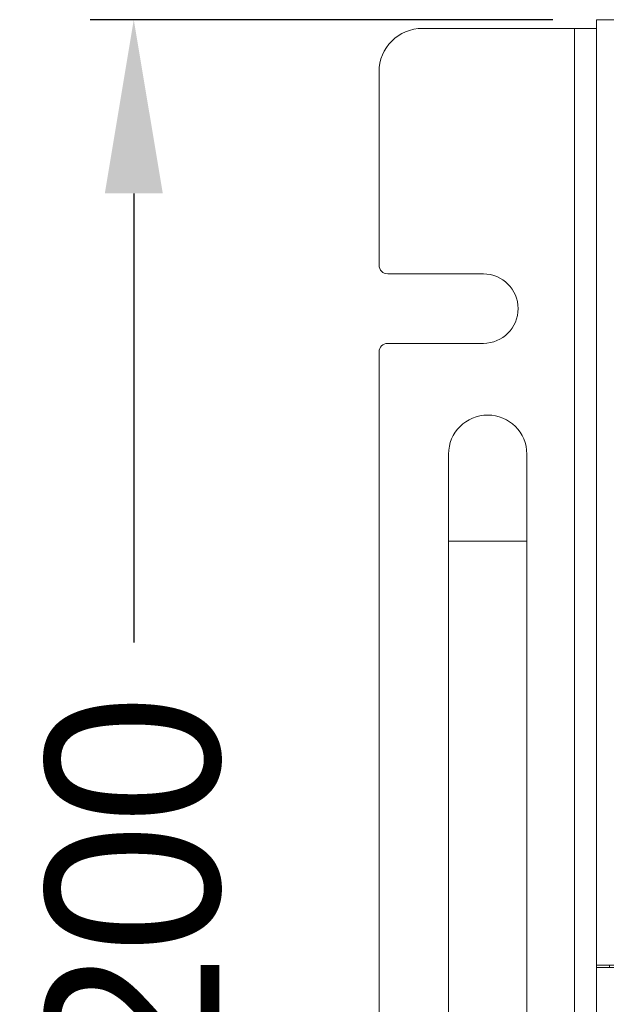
# Model space of a CAD drawing. Header units: millimetres. Extents: x 4100 to 4693, y 1813 to 3018.
# Tile 5 of 29: x 4112 to 4180, y 1976 to 2090. Entities that reach past the tile are written whole.
import ezdxf

# ---------------------------------------------------------------- set-up
doc = ezdxf.new("R2010")
doc.units = ezdxf.units.MM
doc.header["$PDSIZE"] = -1
doc.dimstyles.new('ISO-25', dxfattribs={"dimtxt": 2.5, "dimasz": 2.5, "dimexe": 1.25, "dimexo": 0.625, "dimtad": 1, "dimtxsty": 'Standard', "dimcen": 2.5, "dimadec": 0, "dimazin": 0, "dimtfac": 1, "dimtmove": 0, "dimatfit": 3, "dimfxl": 0, "dimarcsym": 0})

# ---------------------------------------------------------------- blocks, each defined once
blk = doc.blocks.new('*D113')
at = {"color": 4, "lineweight": -2, "transparency": 16777216}
for p, q in [((4173.55, 2089.71), (4120.34, 2089.71)), ((4125.34, 2069.71), (4125.34, 2018.04)), ((4125.34, 1909.71), (4125.34, 1961.38)), ((4173.55, 1889.71), (4120.34, 1889.71))]:
    blk.add_line(p, q, dxfattribs=at)
at = {"color": 4, "transparency": 16777216}
for points in [[(4122.01, 2069.71), (4128.68, 2069.71), (4125.34, 2089.71)], [(4122.01, 1909.71), (4128.68, 1909.71), (4125.34, 1889.71)]]:
    blk.add_solid(points, dxfattribs=at)
at = {"layer": 'Defpoints', "color": 0, "transparency": 16777216}
for p in [(4178.55, 2089.71), (4125.34, 1889.71), (4178.55, 1889.71)]:
    blk.add_point(p, dxfattribs=at)
at = {"color": 4, "transparency": 16777216, "insert": (4125.34, 1989.71), "char_height": 20, "attachment_point": 5, "rotation": 90}
blk.add_mtext('200', dxfattribs=at)

msp = doc.modelspace()

# ---------------------------------------------------------------- linework, layer by layer
at = {"color": 0, "linetype": 'ByBlock', "lineweight": 5}
for p, q in [((4158.55, 2088.71), (4176.05, 2088.71)), ((4176.05, 1890.71), (4176.05, 2088.71)), ((4176.05, 2088.71), (4178.55, 2088.71)), ((4178.55, 2089.71), (4178.55, 1980.91)), ((4178.55, 2089.71), (4180.55, 2089.71)), ((4153.55, 2061.46), (4153.55, 2083.71)), ((4154.55, 2060.46), (4165.55, 2060.46)), ((4165.55, 2052.46), (4154.55, 2052.46)), ((4153.55, 1927.96), (4153.55, 2051.46)), ((4161.55, 2039.71), (4161.55, 2029.71)), ((4170.55, 2029.71), (4170.55, 2039.71)), ((4161.55, 2029.71), (4161.55, 1949.71)), ((4170.55, 2029.71), (4161.55, 2029.71)), ((4170.55, 1949.71), (4170.55, 2029.71)), ((4180.55, 1980.91), (4178.55, 1980.91)), ((4178.55, 1980.61), (4178.55, 1980.91)), ((4178.55, 1980.61), (4178.55, 1889.71)), ((4178.55, 1980.61), (4180.55, 1980.61)), ((4180.05, 1980.91), (4180.05, 1980.61))]:
    msp.add_line(p, q, dxfattribs=at)
for centre, radius, start, end in [((4158.55, 2083.71), 5, 90, 180), ((4154.55, 2061.46), 1, 180, 270), ((4165.55, 2056.46), 4, 270, 90), ((4154.55, 2051.46), 1, 90, 180), ((4166.05, 2039.71), 4.5, 0, 180)]:
    msp.add_arc(centre, radius, start, end, dxfattribs=at)

# ---------------------------------------------------------------- dimensions: what is measured, and where the dimension line sits
dim = msp.add_linear_dim(base=(4125.34, 1889.71), p1=(4178.55, 2089.71), p2=(4178.55, 1889.71), angle=90, dimstyle='ISO-25', override={"dimtxt": 20, "dimasz": 20, "dimexe": 5, "dimexo": 5, "dimgap": 5, "dimtad": 0, "dimdec": 1, "dimdsep": 46, "dimclrd": 4, "dimclre": 4, "dimclrt": 4, "dimadec": 2, "dimazin": 2, "dimtdec": 1, "dimtzin": 0})
dim.commit()
dim.dimension.update_dxf_attribs({"geometry": '*D113', "text_midpoint": (4125.34, 1989.71)})

doc.saveas('drawing.dxf')
